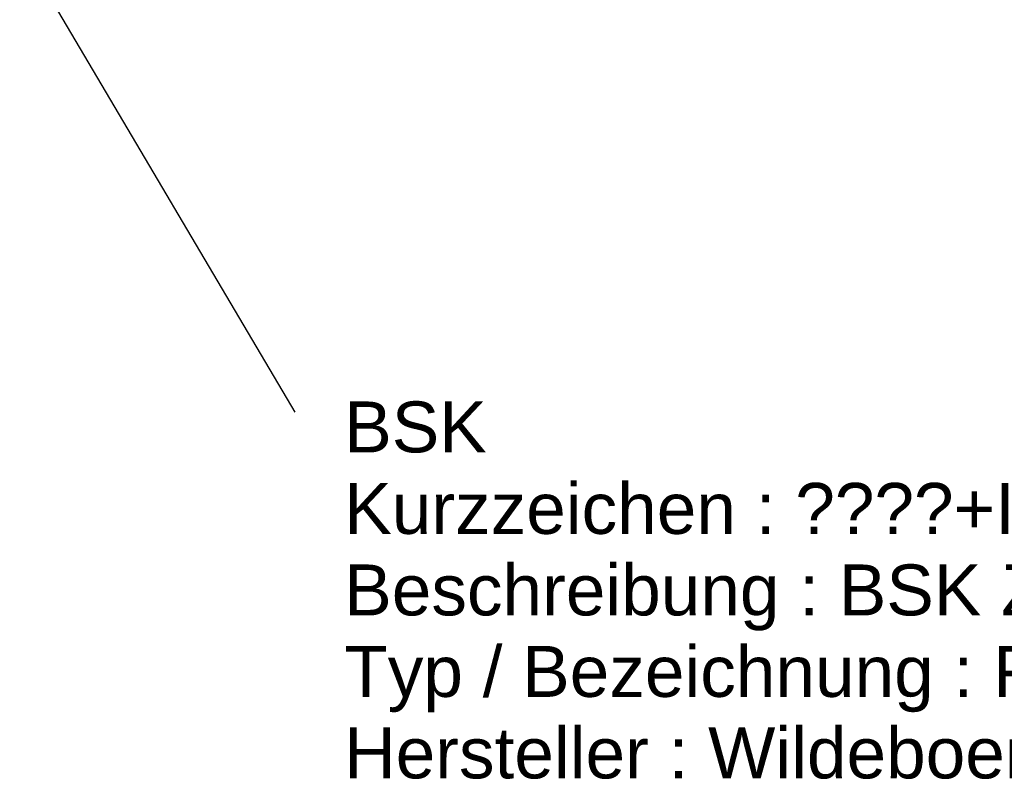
# Model space of a CAD drawing. Header units: metres. Extents: x 0 to 32.9, y 0 to 31.7.
# Tile 8 of 39: x 25.4 to 27.8, y 11.6 to 13.5. Entities that reach past the tile are written whole.
import ezdxf

# ---------------------------------------------------------------- set-up
doc = ezdxf.new("R2010")
doc.units = ezdxf.units.M
doc.layers.get('0').update_dxf_attribs({"lineweight": 0})
doc.layers.add('004TX_TXT', color=7, linetype='Continuous')
doc.styles.get("Standard").update_dxf_attribs({"font": 'arial.ttf'})

# ---------------------------------------------------------------- blocks, each defined once
blk = doc.blocks.new('BSK KG400.030.099.200')
for s, p in [('BSK', (0, 0)), ('Kurzzeichen : ', (0, -0.2)), ('Beschreibung : ', (0, -0.4)), ('Typ / Bezeichnung : ', (0, -0.6)), ('Hersteller : ', (0, -0.8))]:
    blk.add_text(s, height=0.125).set_placement(p)
at = {"flags": 1}
for tag, p in [('NUMMER', (0, 0)), ('KURZTEXT', (0, 0)), ('MB.100.10.110', (0, -0.8)), ('MB.100.20.500', (0, -0.8)), ('MB.100.50.104', (0, -0.8)), ('MB.100.50.220', (0, -0.8)), ('MB.100.50.210', (0, -0.8)), ('MB.100.50.200', (0, -0.8)), ('KG400.030.009.200', (0, -0.8)), ('KG400.030.009.210', (0, -0.8)), ('KG400.030.009.220', (0, -0.8)), ('KG400.099.004.101', (0, -0.8)), ('MB.200.10.102', (0, -0.8)), ('MB.100.20.110', (0, -0.8)), ('MB.100.20.100', (0, -0.8)), ('MB.100.90.100', (0, -0.8))]:
    blk.add_attdef(tag, p, '', height=0.125, dxfattribs=at)
for tag, p in [('MB.100.110.100', (1.1065, -0.2)), ('MB.100.110.110', (1.2134, -0.4)), ('MB.100.10.100', (1.5919, -0.6)), ('MB.100.20.120', (0.8927, -0.8))]:
    blk.add_attdef(tag, p, '', height=0.125)

msp = doc.modelspace()

# ---------------------------------------------------------------- linework, layer by layer
at = {"layer": '004TX_TXT', "color": 7}
msp.add_line((26.0334, 12.5207), (25.2467, 13.8524), dxfattribs=at)

# ---------------------------------------------------------------- block references
ref = msp.add_blockref('BSK KG400.030.099.200', (26.1543, 12.4216), dxfattribs=at)
ref.add_attrib('MB.100.110.100', '????+INGDG___A.01=LZU002-BSK004', (27.2608, 12.2216), dxfattribs={"layer": '0', "color": 7, "height": 0.125})
ref.add_attrib('MB.100.110.110', 'BSK Zuluft', (27.3677, 12.0216), dxfattribs={"layer": '0', "color": 7, "height": 0.125})
ref.add_attrib('MB.100.10.100', 'FK-K90', (27.7462, 11.8216), dxfattribs={"layer": '0', "color": 7, "height": 0.125})
ref.add_attrib('MB.100.20.120', 'Wildeboer GmbH', (27.047, 11.6216), dxfattribs={"layer": '0', "color": 7, "height": 0.125})

doc.saveas('drawing.dxf')
